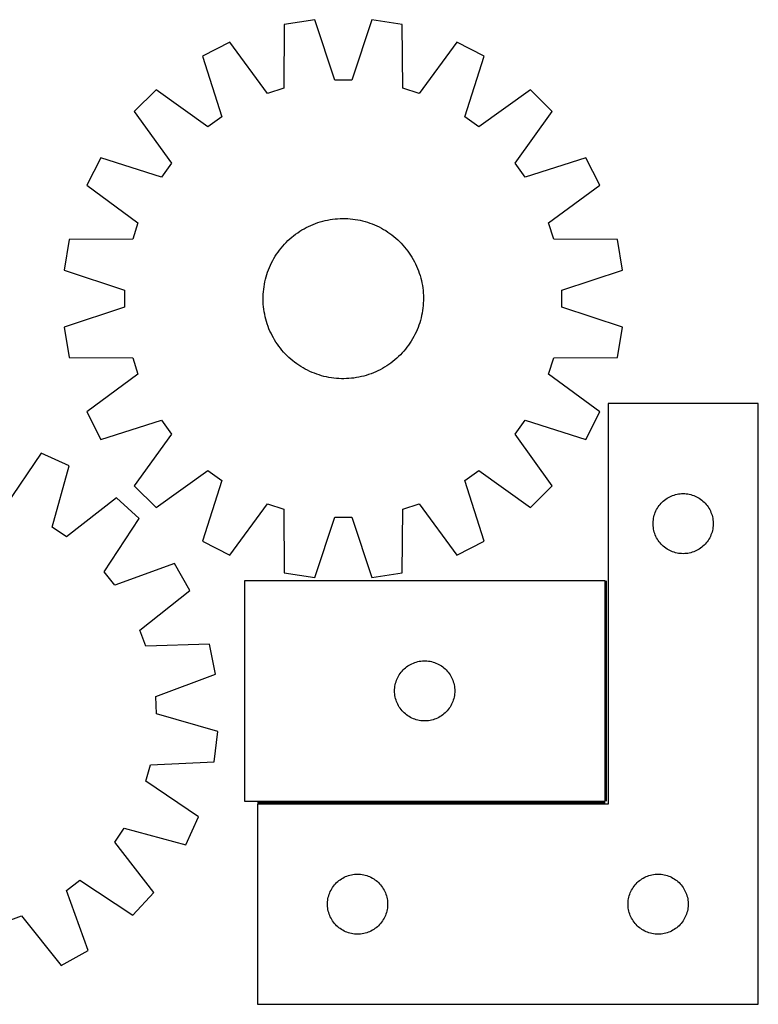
# Model space of a CAD drawing. Header units: millimetres. Extents: x 7 to 1493, y 7 to 498.
# Tile 4 of 4: x 1125 to 1493, y 7 to 498. Entities that reach past the tile are written whole.
import ezdxf

# ---------------------------------------------------------------- set-up
doc = ezdxf.new("R2010")
doc.units = ezdxf.units.MM
doc.layers.add('COMMON', color=5, linetype='CONTINUOUS', true_color=0x0000ff)
doc.layers.add('CUT', color=7, linetype='CONTINUOUS', true_color=0x000000)

msp = doc.modelspace()

# ---------------------------------------------------------------- linework, layer by layer
at = {"layer": 'COMMON'}
for p, q in [((1417.563295, 108.025911), (1417.563295, 218.025911)), ((1243.313295, 107.27591), (1416.813294, 107.27591))]:
    msp.add_line(p, q, dxfattribs=at)
at = {"layer": 'CUT'}
for p, q in [((1271.922669, 498.16976), (1256.72605, 495.762829)), ((1281.904965, 468.014686), (1271.922669, 498.16976)), ((1300.461517, 498.169802), (1290.479309, 468.014698)), ((1315.658143, 495.762915), (1300.461517, 498.169802)), ((1256.72605, 495.762829), (1256.550846, 463.99895)), ((1315.83344, 463.999036), (1315.658143, 495.762915)), ((1229.584006, 486.943801), (1215.874945, 479.95866)), ((1248.396164, 461.34932), (1229.584006, 486.943801)), ((1342.800213, 486.943966), (1323.988129, 461.34943)), ((1356.509294, 479.958865), (1342.800213, 486.943966)), ((1215.874945, 479.95866), (1225.523894, 449.695274)), ((1346.860433, 449.695451), (1356.509294, 479.958865)), ((1290.479309, 468.014698), (1281.904965, 468.014686)), ((1192.786557, 463.183913), (1181.906992, 452.304316)), ((1218.587112, 444.655391), (1192.786557, 463.183913)), ((1256.550846, 463.99895), (1248.396164, 461.34932)), ((1323.988129, 461.34943), (1315.83344, 463.999036)), ((1379.597731, 463.184185), (1353.79723, 444.655589)), ((1390.477328, 452.304621), (1379.597731, 463.184185)), ((1181.906992, 452.304316), (1200.435589, 426.503815)), ((1225.523894, 449.695274), (1218.587112, 444.655391)), ((1353.79723, 444.655589), (1346.860433, 449.695451)), ((1371.948806, 426.504065), (1390.477328, 452.304621)), ((1165.132312, 429.215879), (1158.147211, 415.506798)), ((1195.395726, 419.567018), (1165.132312, 429.215879)), ((1407.252075, 429.216232), (1376.988689, 419.567283)), ((1414.237216, 415.507171), (1407.252075, 429.216232)), ((1200.435589, 426.503815), (1195.395726, 419.567018)), ((1376.988689, 419.567283), (1371.948806, 426.504065)), ((1158.147211, 415.506798), (1183.741747, 396.694714)), ((1388.642735, 396.695013), (1414.237216, 415.507171)), ((1278.388626, 398.130281), (1279.624765, 398.356042)), ((1279.624765, 398.356042), (1280.867385, 398.542863)), ((1280.867385, 398.542863), (1282.11526, 398.690561)), ((1282.11526, 398.690561), (1283.367159, 398.798989)), ((1283.367159, 398.798989), (1284.621845, 398.86804)), ((1284.621845, 398.86804), (1285.878082, 398.897647)), ((1285.878082, 398.897647), (1287.134628, 398.88778)), ((1287.134628, 398.88778), (1288.390245, 398.838448)), ((1288.390245, 398.838448), (1289.643693, 398.749701)), ((1289.643693, 398.749701), (1290.893734, 398.621626)), ((1290.893734, 398.621626), (1292.139136, 398.45435)), ((1292.139136, 398.45435), (1293.378669, 398.248037)), ((1293.378669, 398.248037), (1294.61111, 398.002891)), ((1183.741747, 396.694714), (1181.092141, 388.540025)), ((1265.56081, 393.167552), (1266.647396, 393.798693)), ((1266.647396, 393.798693), (1267.753269, 394.395392)), ((1267.753269, 394.395392), (1268.87734, 394.957061)), ((1268.87734, 394.957061), (1270.018499, 395.483144)), ((1270.018499, 395.483144), (1271.175619, 395.973123)), ((1271.175619, 395.973123), (1272.347559, 396.426514)), ((1272.347559, 396.426514), (1273.533162, 396.84287)), ((1273.533162, 396.84287), (1274.731258, 397.22178)), ((1274.731258, 397.22178), (1275.940665, 397.56287)), ((1275.940665, 397.56287), (1277.160189, 397.865803)), ((1277.160189, 397.865803), (1278.388626, 398.130281)), ((1294.61111, 398.002891), (1295.835242, 397.719154)), ((1295.835242, 397.719154), (1297.049858, 397.397106)), ((1297.049858, 397.397106), (1298.253759, 397.037066)), ((1298.253759, 397.037066), (1299.445757, 396.639387)), ((1299.445757, 396.639387), (1300.624675, 396.204463)), ((1300.624675, 396.204463), (1301.78935, 395.732723)), ((1301.78935, 395.732723), (1302.938633, 395.224632)), ((1302.938633, 395.224632), (1304.071389, 394.680693)), ((1304.071389, 394.680693), (1305.1865, 394.101441)), ((1305.1865, 394.101441), (1306.282867, 393.487448)), ((1306.282867, 393.487448), (1307.359407, 392.839321)), ((1391.292365, 388.540332), (1388.642735, 396.695013)), ((1181.092141, 388.540025), (1149.328262, 388.364728)), ((1258.582204, 387.841632), (1259.504942, 388.694604)), ((1259.504942, 388.694604), (1260.454017, 389.518172)), ((1260.454017, 389.518172), (1261.428492, 390.311522)), ((1261.428492, 390.311522), (1262.427407, 391.073872)), ((1262.427407, 391.073872), (1263.449774, 391.804469)), ((1263.449774, 391.804469), (1264.494586, 392.502592)), ((1264.494586, 392.502592), (1265.56081, 393.167552)), ((1307.359407, 392.839321), (1308.415057, 392.157698)), ((1308.415057, 392.157698), (1309.448776, 391.443253)), ((1309.448776, 391.443253), (1310.459544, 390.696691)), ((1310.459544, 390.696691), (1311.446363, 389.918748)), ((1311.446363, 389.918748), (1312.408259, 389.110192)), ((1312.408259, 389.110192), (1313.344283, 388.271821)), ((1423.056244, 388.365127), (1391.292365, 388.540332)), ((1149.328262, 388.364728), (1146.921375, 373.168102)), ((1254.394487, 383.166129), (1255.17243, 384.152948)), ((1255.17243, 384.152948), (1255.980985, 385.114844)), ((1255.980985, 385.114844), (1256.819356, 386.050868)), ((1256.819356, 386.050868), (1257.686714, 386.960097)), ((1257.686714, 386.960097), (1258.582204, 387.841632)), ((1313.344283, 388.271821), (1314.253512, 387.404463)), ((1314.253512, 387.404463), (1315.135047, 386.508973)), ((1315.135047, 386.508973), (1315.988019, 385.586235)), ((1315.988019, 385.586235), (1316.811587, 384.63716)), ((1316.811587, 384.63716), (1317.604937, 383.662685)), ((1317.604937, 383.662685), (1318.367287, 382.663771)), ((1425.463175, 373.168508), (1423.056244, 388.365127)), ((1250.989737, 377.893085), (1251.603729, 378.989452)), ((1251.603729, 378.989452), (1252.251857, 380.065992)), ((1252.251857, 380.065992), (1252.933479, 381.121642)), ((1252.933479, 381.121642), (1253.647924, 382.155361)), ((1253.647924, 382.155361), (1254.394487, 383.166129)), ((1318.367287, 382.663771), (1319.097884, 381.641403)), ((1319.097884, 381.641403), (1319.796007, 380.596592)), ((1319.796007, 380.596592), (1320.460967, 379.530367)), ((1320.460967, 379.530367), (1321.092108, 378.443782)), ((1248.886714, 373.33126), (1249.358454, 374.495935)), ((1249.358454, 374.495935), (1249.866545, 375.645218)), ((1249.866545, 375.645218), (1250.410484, 376.777974)), ((1250.410484, 376.777974), (1250.989737, 377.893085)), ((1321.092108, 378.443782), (1321.688807, 377.337908)), ((1321.688807, 377.337908), (1322.250476, 376.213837)), ((1322.250476, 376.213837), (1322.776559, 375.072678)), ((1322.776559, 375.072678), (1323.266538, 373.915558)), ((1323.266538, 373.915558), (1323.719929, 372.743618)), ((1146.921375, 373.168102), (1177.076479, 363.185894)), ((1247.372023, 368.541827), (1247.694071, 369.756443)), ((1247.694071, 369.756443), (1248.054112, 370.960344)), ((1248.054112, 370.960344), (1248.45179, 372.152342)), ((1248.45179, 372.152342), (1248.886714, 373.33126)), ((1323.719929, 372.743618), (1324.136285, 371.558015)), ((1324.136285, 371.558015), (1324.515195, 370.359919)), ((1324.515195, 370.359919), (1324.856285, 369.150512)), ((1324.856285, 369.150512), (1325.159218, 367.930989)), ((1395.308101, 363.186212), (1425.463175, 373.168508)), ((1246.469551, 363.600319), (1246.636828, 364.845721)), ((1246.636828, 364.845721), (1246.843141, 366.085254)), ((1246.843141, 366.085254), (1247.088286, 367.317694)), ((1247.088286, 367.317694), (1247.372023, 368.541827)), ((1325.159218, 367.930989), (1325.423696, 366.702551)), ((1325.423696, 366.702551), (1325.649457, 365.466413)), ((1325.649457, 365.466413), (1325.836278, 364.223792)), ((1325.836278, 364.223792), (1325.983976, 362.975917)), ((1177.076479, 363.185894), (1177.076492, 354.61155)), ((1246.19353, 358.584667), (1246.203398, 359.841213)), ((1246.203398, 359.841213), (1246.252729, 361.09683)), ((1246.252729, 361.09683), (1246.341476, 362.350278)), ((1246.341476, 362.350278), (1246.469551, 363.600319)), ((1325.983976, 362.975917), (1326.092404, 361.724019)), ((1326.092404, 361.724019), (1326.161455, 360.469332)), ((1326.161455, 360.469332), (1326.191062, 359.213095)), ((1326.191062, 359.213095), (1326.181195, 357.956549)), ((1395.308113, 354.611868), (1395.308101, 363.186212)), ((1177.076492, 354.61155), (1146.921417, 344.629254)), ((1246.223137, 357.32843), (1246.19353, 358.584667)), ((1246.292188, 356.073743), (1246.223137, 357.32843)), ((1246.400616, 354.821845), (1246.292188, 356.073743)), ((1246.548314, 353.57397), (1246.400616, 354.821845)), ((1325.915041, 354.197443), (1325.747765, 352.952041)), ((1326.043116, 355.447485), (1325.915041, 354.197443)), ((1326.131863, 356.700932), (1326.043116, 355.447485)), ((1326.181195, 357.956549), (1326.131863, 356.700932)), ((1425.463217, 344.62966), (1395.308113, 354.611868)), ((1246.735135, 352.33135), (1246.548314, 353.57397)), ((1246.960896, 351.095211), (1246.735135, 352.33135)), ((1247.225374, 349.866774), (1246.960896, 351.095211)), ((1247.528307, 348.64725), (1247.225374, 349.866774)), ((1325.012569, 349.255935), (1324.690521, 348.041319)), ((1325.296306, 350.480068), (1325.012569, 349.255935)), ((1325.541452, 351.712509), (1325.296306, 350.480068)), ((1325.747765, 352.952041), (1325.541452, 351.712509)), ((1146.921417, 344.629254), (1149.328348, 329.432635)), ((1247.869397, 347.437843), (1247.528307, 348.64725)), ((1248.248307, 346.239747), (1247.869397, 347.437843)), ((1248.664663, 345.054144), (1248.248307, 346.239747)), ((1249.118054, 343.882204), (1248.664663, 345.054144)), ((1323.497878, 344.466502), (1323.026138, 343.301827)), ((1323.932802, 345.645421), (1323.497878, 344.466502)), ((1324.330481, 346.837418), (1323.932802, 345.645421)), ((1324.690521, 348.041319), (1324.330481, 346.837418)), ((1423.05633, 329.433034), (1425.463217, 344.62966)), ((1249.608033, 342.725084), (1249.118054, 343.882204)), ((1250.134117, 341.583925), (1249.608033, 342.725084)), ((1250.695785, 340.459854), (1250.134117, 341.583925)), ((1251.292484, 339.353981), (1250.695785, 340.459854)), ((1251.923625, 338.267395), (1251.292484, 339.353981)), ((1321.394856, 339.904677), (1320.780863, 338.80831)), ((1321.974108, 341.019788), (1321.394856, 339.904677)), ((1322.518048, 342.152545), (1321.974108, 341.019788)), ((1323.026138, 343.301827), (1322.518048, 342.152545)), ((1252.588586, 337.201171), (1251.923625, 338.267395)), ((1253.286709, 336.156359), (1252.588586, 337.201171)), ((1254.017305, 335.133992), (1253.286709, 336.156359)), ((1254.779655, 334.135077), (1254.017305, 335.133992)), ((1317.990106, 334.631633), (1317.212163, 333.644815)), ((1318.736668, 335.642401), (1317.990106, 334.631633)), ((1319.451113, 336.67612), (1318.736668, 335.642401)), ((1320.132736, 337.731771), (1319.451113, 336.67612)), ((1320.780863, 338.80831), (1320.132736, 337.731771)), ((1149.328348, 329.432635), (1181.092228, 329.257431)), ((1255.573005, 333.160602), (1254.779655, 334.135077)), ((1256.396573, 332.211527), (1255.573005, 333.160602)), ((1257.249545, 331.288789), (1256.396573, 332.211527)), ((1258.131081, 330.393299), (1257.249545, 331.288789)), ((1259.040309, 329.525941), (1258.131081, 330.393299)), ((1259.976333, 328.68757), (1259.040309, 329.525941)), ((1313.802388, 329.95613), (1312.87965, 329.103158)), ((1314.697878, 330.837666), (1313.802388, 329.95613)), ((1315.565236, 331.746894), (1314.697878, 330.837666)), ((1316.403607, 332.682918), (1315.565236, 331.746894)), ((1317.212163, 333.644815), (1316.403607, 332.682918)), ((1391.292451, 329.257737), (1423.05633, 329.433034)), ((1181.092228, 329.257431), (1183.741857, 321.102749)), ((1260.93823, 327.879015), (1259.976333, 328.68757)), ((1261.925048, 327.101072), (1260.93823, 327.879015)), ((1262.935816, 326.354509), (1261.925048, 327.101072)), ((1263.969535, 325.640064), (1262.935816, 326.354509)), ((1265.025186, 324.958442), (1263.969535, 325.640064)), ((1266.101725, 324.310314), (1265.025186, 324.958442)), ((1306.823782, 324.63021), (1305.737197, 323.999069)), ((1307.890007, 325.295171), (1306.823782, 324.63021)), ((1308.934818, 325.993294), (1307.890007, 325.295171)), ((1309.957186, 326.72389), (1308.934818, 325.993294)), ((1310.9561, 327.48624), (1309.957186, 326.72389)), ((1311.930575, 328.27959), (1310.9561, 327.48624)), ((1312.87965, 329.103158), (1311.930575, 328.27959)), ((1388.642845, 321.103048), (1391.292451, 329.257737)), ((1183.741857, 321.102749), (1158.147376, 302.290591)), ((1267.198092, 323.696321), (1266.101725, 324.310314)), ((1268.313204, 323.117069), (1267.198092, 323.696321)), ((1269.44596, 322.57313), (1268.313204, 323.117069)), ((1270.595242, 322.065039), (1269.44596, 322.57313)), ((1271.759917, 321.593299), (1270.595242, 322.065039)), ((1272.938836, 321.158375), (1271.759917, 321.593299)), ((1274.130833, 320.760697), (1272.938836, 321.158375)), ((1275.334734, 320.400656), (1274.130833, 320.760697)), ((1276.54935, 320.078608), (1275.334734, 320.400656)), ((1277.773483, 319.794871), (1276.54935, 320.078608)), ((1279.005924, 319.549725), (1277.773483, 319.794871)), ((1293.995966, 319.667481), (1292.759828, 319.44172)), ((1295.224404, 319.931959), (1293.995966, 319.667481)), ((1296.443927, 320.234892), (1295.224404, 319.931959)), ((1297.653334, 320.575982), (1296.443927, 320.234892)), ((1298.85143, 320.954892), (1297.653334, 320.575982)), ((1300.037033, 321.371248), (1298.85143, 320.954892)), ((1301.208973, 321.824639), (1300.037033, 321.371248)), ((1302.366093, 322.314618), (1301.208973, 321.824639)), ((1303.507252, 322.840702), (1302.366093, 322.314618)), ((1304.631323, 323.40237), (1303.507252, 322.840702)), ((1305.737197, 323.999069), (1304.631323, 323.40237)), ((1414.237381, 302.290964), (1388.642845, 321.103048)), ((1280.245456, 319.343412), (1279.005924, 319.549725)), ((1281.490858, 319.176136), (1280.245456, 319.343412)), ((1282.7409, 319.048061), (1281.490858, 319.176136)), ((1283.994347, 318.959314), (1282.7409, 319.048061)), ((1285.249964, 318.909983), (1283.994347, 318.959314)), ((1286.506511, 318.900115), (1285.249964, 318.909983)), ((1287.762747, 318.929722), (1286.506511, 318.900115)), ((1289.017434, 318.998773), (1287.762747, 318.929722)), ((1290.269332, 319.107201), (1289.017434, 318.998773)), ((1291.517208, 319.254899), (1290.269332, 319.107201)), ((1292.759828, 319.44172), (1291.517208, 319.254899)), ((1493.313295, 306.52591), (1418.313295, 306.52591)), ((1418.313295, 306.52591), (1418.313295, 106.52591)), ((1493.313295, 6.52591), (1493.313295, 306.52591)), ((1158.147376, 302.290591), (1165.132517, 288.58153)), ((1407.25228, 288.581883), (1414.237381, 302.290964)), ((1165.132517, 288.58153), (1195.395903, 298.230479)), ((1195.395903, 298.230479), (1200.435786, 291.293697)), ((1371.949004, 291.293947), (1376.988866, 298.230744)), ((1376.988866, 298.230744), (1407.25228, 288.581883)), ((1200.435786, 291.293697), (1181.907264, 265.493142)), ((1390.4776, 265.493446), (1371.949004, 291.293947)), ((1135.353591, 281.783718), (1117.56081, 255.470381)), ((1149.326328, 275.342198), (1135.353591, 281.783718)), ((1140.872997, 244.723316), (1149.326328, 275.342198)), ((1192.786861, 254.613577), (1218.587362, 273.142174)), ((1218.587362, 273.142174), (1225.524159, 268.102311)), ((1346.860698, 268.102488), (1353.79748, 273.142371)), ((1353.79748, 273.142371), (1379.598036, 254.613849)), ((1181.907264, 265.493142), (1192.786861, 254.613577)), ((1225.524159, 268.102311), (1215.875298, 237.838897)), ((1356.509647, 237.839102), (1346.860698, 268.102488)), ((1379.598036, 254.613849), (1390.4776, 265.493446)), ((1450.522013, 260.561662), (1451.251572, 260.815441)), ((1451.251572, 260.815441), (1451.993228, 261.031326)), ((1451.993228, 261.031326), (1452.745014, 261.208745)), ((1452.745014, 261.208745), (1453.504936, 261.347228)), ((1453.504936, 261.347228), (1454.27098, 261.446408)), ((1454.27098, 261.446408), (1455.041113, 261.506021)), ((1455.041113, 261.506021), (1455.813295, 261.52591)), ((1455.813295, 261.52591), (1456.585476, 261.506021)), ((1456.585476, 261.506021), (1457.35561, 261.446408)), ((1457.35561, 261.446408), (1458.121653, 261.347228)), ((1458.121653, 261.347228), (1458.881576, 261.208745)), ((1458.881576, 261.208745), (1459.633362, 261.031326)), ((1459.633362, 261.031326), (1460.375017, 260.815441)), ((1460.375017, 260.815441), (1461.104576, 260.561662)), ((1173.055512, 259.486864), (1148.002304, 239.959666)), ((1184.353836, 249.042802), (1173.055512, 259.486864)), ((1229.58438, 230.853796), (1248.396463, 256.448332)), ((1248.396463, 256.448332), (1256.551152, 253.798726)), ((1315.833747, 253.798813), (1323.988428, 256.448442)), ((1323.988428, 256.448442), (1342.800586, 230.853961)), ((1443.815706, 255.529124), (1444.295088, 256.134808)), ((1444.295088, 256.134808), (1444.805014, 256.71501)), ((1444.805014, 256.71501), (1445.344132, 257.268193)), ((1445.344132, 257.268193), (1445.911013, 257.792889)), ((1445.911013, 257.792889), (1446.504152, 258.287707)), ((1446.504152, 258.287707), (1447.121978, 258.751335)), ((1447.121978, 258.751335), (1447.762852, 259.182543)), ((1447.762852, 259.182543), (1448.425074, 259.580188)), ((1448.425074, 259.580188), (1449.106888, 259.943216)), ((1449.106888, 259.943216), (1449.806486, 260.270663)), ((1449.806486, 260.270663), (1450.522013, 260.561662)), ((1461.104576, 260.561662), (1461.820103, 260.270663)), ((1461.820103, 260.270663), (1462.519702, 259.943216)), ((1462.519702, 259.943216), (1463.201516, 259.580188)), ((1463.201516, 259.580188), (1463.863738, 259.182543)), ((1463.863738, 259.182543), (1464.504611, 258.751335)), ((1464.504611, 258.751335), (1465.122437, 258.287707)), ((1465.122437, 258.287707), (1465.715577, 257.792889)), ((1465.715577, 257.792889), (1466.282457, 257.268193)), ((1466.282457, 257.268193), (1466.821575, 256.71501)), ((1466.821575, 256.71501), (1467.331501, 256.134808)), ((1467.331501, 256.134808), (1467.810883, 255.529124)), ((1256.551152, 253.798726), (1256.726449, 222.034847)), ((1315.658542, 222.034933), (1315.833747, 253.798813)), ((1441.411047, 250.718194), (1441.645956, 251.454046)), ((1441.645956, 251.454046), (1441.918435, 252.176828)), ((1441.918435, 252.176828), (1442.227761, 252.884626)), ((1442.227761, 252.884626), (1442.573113, 253.575561)), ((1442.573113, 253.575561), (1442.953575, 254.247802)), ((1442.953575, 254.247802), (1443.36814, 254.899566)), ((1443.36814, 254.899566), (1443.815706, 255.529124)), ((1467.810883, 255.529124), (1468.25845, 254.899566)), ((1468.25845, 254.899566), (1468.673014, 254.247802)), ((1468.673014, 254.247802), (1469.053477, 253.575561)), ((1469.053477, 253.575561), (1469.398829, 252.884626)), ((1469.398829, 252.884626), (1469.708154, 252.176828)), ((1469.708154, 252.176828), (1469.980633, 251.454046)), ((1469.980633, 251.454046), (1470.215543, 250.718194)), ((1166.852486, 222.534737), (1184.353836, 249.042802)), ((1271.923075, 219.62796), (1281.905283, 249.783064)), ((1281.905283, 249.783064), (1290.479627, 249.783077)), ((1290.479627, 249.783077), (1300.461923, 219.628002)), ((1440.818268, 246.912129), (1440.858032, 247.683542)), ((1440.818268, 246.139691), (1440.818268, 246.912129)), ((1440.858032, 245.368278), (1440.818268, 246.139691)), ((1440.858032, 247.683542), (1440.937455, 248.451885)), ((1440.937455, 248.451885), (1441.056325, 249.215121)), ((1441.056325, 249.215121), (1441.214329, 249.971226)), ((1441.214329, 249.971226), (1441.411047, 250.718194)), ((1470.215543, 250.718194), (1470.41226, 249.971226)), ((1470.41226, 249.971226), (1470.570264, 249.215121)), ((1470.570264, 249.215121), (1470.689135, 248.451885)), ((1470.689135, 248.451885), (1470.768558, 247.683542)), ((1470.768558, 247.683542), (1470.808322, 246.912129)), ((1470.808322, 246.139691), (1470.768558, 245.368278)), ((1470.808322, 246.912129), (1470.808322, 246.139691)), ((1148.002304, 239.959666), (1140.872997, 244.723316)), ((1440.937455, 244.599935), (1440.858032, 245.368278)), ((1441.056325, 243.836698), (1440.937455, 244.599935)), ((1441.214329, 243.080594), (1441.056325, 243.836698)), ((1441.411047, 242.333625), (1441.214329, 243.080594)), ((1441.645956, 241.597774), (1441.411047, 242.333625)), ((1441.918435, 240.874991), (1441.645956, 241.597774)), ((1469.980633, 241.597774), (1469.708154, 240.874991)), ((1470.215543, 242.333625), (1469.980633, 241.597774)), ((1470.41226, 243.080594), (1470.215543, 242.333625)), ((1470.570264, 243.836698), (1470.41226, 243.080594)), ((1470.689135, 244.599935), (1470.570264, 243.836698)), ((1470.768558, 245.368278), (1470.689135, 244.599935)), ((1215.875298, 237.838897), (1229.58438, 230.853796)), ((1342.800586, 230.853961), (1356.509647, 237.839102)), ((1442.227761, 240.167194), (1441.918435, 240.874991)), ((1442.573113, 239.476259), (1442.227761, 240.167194)), ((1442.953575, 238.804018), (1442.573113, 239.476259)), ((1443.36814, 238.152254), (1442.953575, 238.804018)), ((1443.815706, 237.522696), (1443.36814, 238.152254)), ((1444.295088, 236.917012), (1443.815706, 237.522696)), ((1444.805014, 236.33681), (1444.295088, 236.917012)), ((1445.344132, 235.783627), (1444.805014, 236.33681)), ((1466.821575, 236.33681), (1466.282457, 235.783627)), ((1467.331501, 236.917012), (1466.821575, 236.33681)), ((1467.810883, 237.522696), (1467.331501, 236.917012)), ((1468.25845, 238.152254), (1467.810883, 237.522696)), ((1468.673014, 238.804018), (1468.25845, 238.152254)), ((1469.053477, 239.476259), (1468.673014, 238.804018)), ((1469.398829, 240.167194), (1469.053477, 239.476259)), ((1469.708154, 240.874991), (1469.398829, 240.167194)), ((1445.911013, 235.258931), (1445.344132, 235.783627)), ((1446.504152, 234.764113), (1445.911013, 235.258931)), ((1447.121978, 234.300485), (1446.504152, 234.764113)), ((1447.762852, 233.869276), (1447.121978, 234.300485)), ((1448.425074, 233.471631), (1447.762852, 233.869276)), ((1449.106888, 233.108604), (1448.425074, 233.471631)), ((1449.806486, 232.781156), (1449.106888, 233.108604)), ((1450.522013, 232.490158), (1449.806486, 232.781156)), ((1451.251572, 232.236379), (1450.522013, 232.490158)), ((1451.993228, 232.020494), (1451.251572, 232.236379)), ((1452.745014, 231.843075), (1451.993228, 232.020494)), ((1453.504936, 231.704591), (1452.745014, 231.843075)), ((1454.27098, 231.605412), (1453.504936, 231.704591)), ((1455.041113, 231.545798), (1454.27098, 231.605412)), ((1455.813295, 231.52591), (1455.041113, 231.545798)), ((1456.585476, 231.545798), (1455.813295, 231.52591)), ((1457.35561, 231.605412), (1456.585476, 231.545798)), ((1458.121653, 231.704591), (1457.35561, 231.605412)), ((1458.881576, 231.843075), (1458.121653, 231.704591)), ((1459.633362, 232.020494), (1458.881576, 231.843075)), ((1460.375017, 232.236379), (1459.633362, 232.020494)), ((1461.104576, 232.490158), (1460.375017, 232.236379)), ((1461.820103, 232.781156), (1461.104576, 232.490158)), ((1462.519702, 233.108604), (1461.820103, 232.781156)), ((1463.201516, 233.471631), (1462.519702, 233.108604)), ((1463.863738, 233.869276), (1463.201516, 233.471631)), ((1464.504611, 234.300485), (1463.863738, 233.869276)), ((1465.122437, 234.764113), (1464.504611, 234.300485)), ((1465.715577, 235.258931), (1465.122437, 234.764113)), ((1466.282457, 235.783627), (1465.715577, 235.258931)), ((1202.022064, 226.630762), (1172.16081, 215.80116)), ((1209.540015, 213.206494), (1202.022064, 226.630762)), ((1172.16081, 215.80116), (1166.852486, 222.534737)), ((1256.726449, 222.034847), (1271.923075, 219.62796)), ((1300.461923, 219.628002), (1315.658542, 222.034933)), ((1416.813294, 218.025911), (1236.813294, 218.025911)), ((1236.813294, 218.025911), (1236.813294, 108.025911)), ((1416.813294, 108.025911), (1416.813294, 218.025911)), ((1184.7038, 193.404041), (1209.540015, 213.206494)), ((1187.671526, 185.359666), (1184.7038, 193.404041)), ((1219.417797, 186.431595), (1187.671526, 185.359666)), ((1222.419467, 171.341183), (1219.417797, 186.431595)), ((1321.162375, 176.92077), (1321.885158, 177.193249)), ((1321.885158, 177.193249), (1322.621009, 177.428159)), ((1322.621009, 177.428159), (1323.367978, 177.624876)), ((1323.367978, 177.624876), (1324.124082, 177.78288)), ((1324.124082, 177.78288), (1324.887318, 177.901751)), ((1324.887318, 177.901751), (1325.655662, 177.981174)), ((1325.655662, 177.981174), (1326.427075, 178.020938)), ((1326.427075, 178.020938), (1327.199512, 178.020938)), ((1327.199512, 178.020938), (1327.970926, 177.981174)), ((1327.970926, 177.981174), (1328.739269, 177.901751)), ((1328.739269, 177.901751), (1329.502505, 177.78288)), ((1329.502505, 177.78288), (1330.25861, 177.624876)), ((1330.25861, 177.624876), (1331.005578, 177.428159)), ((1331.005578, 177.428159), (1331.741429, 177.193249)), ((1331.741429, 177.193249), (1332.464212, 176.92077)), ((1314.587869, 171.717227), (1315.051497, 172.335053)), ((1315.051497, 172.335053), (1315.546315, 172.928193)), ((1315.546315, 172.928193), (1316.071011, 173.495073)), ((1316.071011, 173.495073), (1316.624194, 174.034191)), ((1316.624194, 174.034191), (1317.204396, 174.544118)), ((1317.204396, 174.544118), (1317.810079, 175.0235)), ((1317.810079, 175.0235), (1318.439638, 175.471066)), ((1318.439638, 175.471066), (1319.091402, 175.88563)), ((1319.091402, 175.88563), (1319.763643, 176.266093)), ((1319.763643, 176.266093), (1320.454578, 176.611445)), ((1320.454578, 176.611445), (1321.162375, 176.92077)), ((1332.464212, 176.92077), (1333.17201, 176.611445)), ((1333.17201, 176.611445), (1333.862945, 176.266093)), ((1333.862945, 176.266093), (1334.535186, 175.88563)), ((1334.535186, 175.88563), (1335.18695, 175.471066)), ((1335.18695, 175.471066), (1335.816508, 175.0235)), ((1335.816508, 175.0235), (1336.422191, 174.544118)), ((1336.422191, 174.544118), (1337.002394, 174.034191)), ((1337.002394, 174.034191), (1337.555577, 173.495073)), ((1337.555577, 173.495073), (1338.080273, 172.928193)), ((1338.080273, 172.928193), (1338.575091, 172.335053)), ((1338.575091, 172.335053), (1339.038719, 171.717227)), ((1192.679528, 160.182744), (1222.419467, 171.341183)), ((1312.307878, 166.845978), (1312.523763, 167.587633)), ((1312.523763, 167.587633), (1312.777541, 168.317192)), ((1312.777541, 168.317192), (1313.06854, 169.032719)), ((1313.06854, 169.032719), (1313.395987, 169.732318)), ((1313.395987, 169.732318), (1313.759015, 170.414132)), ((1313.759015, 170.414132), (1314.15666, 171.076354)), ((1314.15666, 171.076354), (1314.587869, 171.717227)), ((1339.038719, 171.717227), (1339.469927, 171.076354)), ((1339.469927, 171.076354), (1339.867572, 170.414132)), ((1339.867572, 170.414132), (1340.2306, 169.732318)), ((1340.2306, 169.732318), (1340.558047, 169.032719)), ((1340.558047, 169.032719), (1340.849046, 168.317192)), ((1340.849046, 168.317192), (1341.102824, 167.587633)), ((1341.102824, 167.587633), (1341.31871, 166.845978)), ((1311.813294, 163.025911), (1311.833182, 163.798092)), ((1311.833182, 162.25373), (1311.813294, 163.025911)), ((1311.833182, 163.798092), (1311.892796, 164.568226)), ((1311.892796, 161.483596), (1311.833182, 162.25373)), ((1311.892796, 164.568226), (1311.991975, 165.334269)), ((1311.991975, 165.334269), (1312.130458, 166.094192)), ((1312.130458, 166.094192), (1312.307878, 166.845978)), ((1341.31871, 166.845978), (1341.496129, 166.094192)), ((1341.496129, 166.094192), (1341.634612, 165.334269)), ((1341.634612, 165.334269), (1341.733792, 164.568226)), ((1341.733792, 164.568226), (1341.793405, 163.798092)), ((1341.793405, 162.25373), (1341.733792, 161.483596)), ((1341.793405, 163.798092), (1341.813294, 163.025911)), ((1341.813294, 163.025911), (1341.793405, 162.25373)), ((1193.016155, 151.615011), (1192.679528, 160.182744)), ((1311.991975, 160.717552), (1311.892796, 161.483596)), ((1312.130458, 159.95763), (1311.991975, 160.717552)), ((1312.307878, 159.205844), (1312.130458, 159.95763)), ((1312.523763, 158.464188), (1312.307878, 159.205844)), ((1312.777541, 157.73463), (1312.523763, 158.464188)), ((1313.06854, 157.019102), (1312.777541, 157.73463)), ((1340.849046, 157.73463), (1340.558047, 157.019102)), ((1341.102824, 158.464188), (1340.849046, 157.73463)), ((1341.31871, 159.205844), (1341.102824, 158.464188)), ((1341.496129, 159.95763), (1341.31871, 159.205844)), ((1341.634612, 160.717552), (1341.496129, 159.95763)), ((1341.733792, 161.483596), (1341.634612, 160.717552)), ((1313.395987, 156.319504), (1313.06854, 157.019102)), ((1313.759015, 155.63769), (1313.395987, 156.319504)), ((1314.15666, 154.975468), (1313.759015, 155.63769)), ((1314.587869, 154.334594), (1314.15666, 154.975468)), ((1315.051497, 153.716769), (1314.587869, 154.334594)), ((1315.546315, 153.123629), (1315.051497, 153.716769)), ((1316.071011, 152.556749), (1315.546315, 153.123629)), ((1316.624194, 152.01763), (1316.071011, 152.556749)), ((1337.555577, 152.556749), (1337.002394, 152.01763)), ((1338.080273, 153.123629), (1337.555577, 152.556749)), ((1338.575091, 153.716769), (1338.080273, 153.123629)), ((1339.038719, 154.334594), (1338.575091, 153.716769)), ((1339.469927, 154.975468), (1339.038719, 154.334594)), ((1339.867572, 155.63769), (1339.469927, 154.975468)), ((1340.2306, 156.319504), (1339.867572, 155.63769)), ((1340.558047, 157.019102), (1340.2306, 156.319504)), ((1223.539897, 142.824338), (1193.016155, 151.615011)), ((1317.204396, 151.507704), (1316.624194, 152.01763)), ((1317.810079, 151.028322), (1317.204396, 151.507704)), ((1318.439638, 150.580756), (1317.810079, 151.028322)), ((1319.091402, 150.166191), (1318.439638, 150.580756)), ((1319.763643, 149.785729), (1319.091402, 150.166191)), ((1320.454578, 149.440377), (1319.763643, 149.785729)), ((1321.162375, 149.131051), (1320.454578, 149.440377)), ((1321.885158, 148.858572), (1321.162375, 149.131051)), ((1322.621009, 148.623663), (1321.885158, 148.858572)), ((1323.367978, 148.426945), (1322.621009, 148.623663)), ((1324.124082, 148.268942), (1323.367978, 148.426945)), ((1324.887318, 148.150071), (1324.124082, 148.268942)), ((1325.655662, 148.070648), (1324.887318, 148.150071)), ((1326.427075, 148.030884), (1325.655662, 148.070648)), ((1327.199512, 148.030884), (1326.427075, 148.030884)), ((1327.970926, 148.070648), (1327.199512, 148.030884)), ((1328.739269, 148.150071), (1327.970926, 148.070648)), ((1329.502505, 148.268942), (1328.739269, 148.150071)), ((1330.25861, 148.426945), (1329.502505, 148.268942)), ((1331.005578, 148.623663), (1330.25861, 148.426945)), ((1331.741429, 148.858572), (1331.005578, 148.623663)), ((1332.464212, 149.131051), (1331.741429, 148.858572)), ((1333.17201, 149.440377), (1332.464212, 149.131051)), ((1333.862945, 149.785729), (1333.17201, 149.440377)), ((1334.535186, 150.166191), (1333.862945, 149.785729)), ((1335.18695, 150.580756), (1334.535186, 150.166191)), ((1335.816508, 151.028322), (1335.18695, 150.580756)), ((1336.422191, 151.507704), (1335.816508, 151.028322)), ((1337.002394, 152.01763), (1336.422191, 151.507704)), ((1221.731461, 127.544937), (1223.539897, 142.824338)), ((1187.671527, 117.870355), (1189.998951, 126.122777)), ((1189.998951, 126.122777), (1221.731461, 127.544937)), ((1213.984864, 100.077573), (1187.671527, 117.870355)), ((1236.813294, 108.025911), (1416.813294, 108.025911)), ((1418.313295, 106.52591), (1243.313295, 106.52591)), ((1243.313295, 106.52591), (1243.313295, 6.52591)), ((1207.543344, 86.104837), (1213.984864, 100.077573)), ((1172.160812, 87.428861), (1176.924462, 94.558167)), ((1176.924462, 94.558167), (1207.543344, 86.104837)), ((1191.68801, 62.375652), (1172.160812, 87.428861)), ((1284.621978, 68.751335), (1285.262852, 69.182543)), ((1285.262852, 69.182543), (1285.925074, 69.580188)), ((1285.925074, 69.580188), (1286.606888, 69.943216)), ((1286.606888, 69.943216), (1287.306486, 70.270663)), ((1287.306486, 70.270663), (1288.022013, 70.561662)), ((1288.022013, 70.561662), (1288.751572, 70.815441)), ((1288.751572, 70.815441), (1289.493228, 71.031326)), ((1289.493228, 71.031326), (1290.245014, 71.208745)), ((1290.245014, 71.208745), (1291.004936, 71.347228)), ((1291.004936, 71.347228), (1291.77098, 71.446408)), ((1291.77098, 71.446408), (1292.541113, 71.506021)), ((1292.541113, 71.506021), (1293.313295, 71.52591)), ((1293.313295, 71.52591), (1294.085476, 71.506021)), ((1294.085476, 71.506021), (1294.85561, 71.446408)), ((1294.85561, 71.446408), (1295.621653, 71.347228)), ((1295.621653, 71.347228), (1296.381576, 71.208745)), ((1296.381576, 71.208745), (1297.133362, 71.031326)), ((1297.133362, 71.031326), (1297.875017, 70.815441)), ((1297.875017, 70.815441), (1298.604576, 70.561662)), ((1298.604576, 70.561662), (1299.320103, 70.270663)), ((1299.320103, 70.270663), (1300.019702, 69.943216)), ((1300.019702, 69.943216), (1300.701516, 69.580188)), ((1300.701516, 69.580188), (1301.363738, 69.182543)), ((1301.363738, 69.182543), (1302.004611, 68.751335)), ((1434.621978, 68.751335), (1435.262852, 69.182543)), ((1435.262852, 69.182543), (1435.925074, 69.580188)), ((1435.925074, 69.580188), (1436.606888, 69.943216)), ((1436.606888, 69.943216), (1437.306486, 70.270663)), ((1437.306486, 70.270663), (1438.022013, 70.561662)), ((1438.022013, 70.561662), (1438.751572, 70.815441)), ((1438.751572, 70.815441), (1439.493228, 71.031326)), ((1439.493228, 71.031326), (1440.245014, 71.208745)), ((1440.245014, 71.208745), (1441.004936, 71.347228)), ((1441.004936, 71.347228), (1441.77098, 71.446408)), ((1441.77098, 71.446408), (1442.541113, 71.506021)), ((1442.541113, 71.506021), (1443.313295, 71.52591)), ((1443.313295, 71.52591), (1444.085476, 71.506021)), ((1444.085476, 71.506021), (1444.85561, 71.446408)), ((1444.85561, 71.446408), (1445.621653, 71.347228)), ((1445.621653, 71.347228), (1446.381576, 71.208745)), ((1446.381576, 71.208745), (1447.133362, 71.031326)), ((1447.133362, 71.031326), (1447.875017, 70.815441)), ((1447.875017, 70.815441), (1448.604576, 70.561662)), ((1448.604576, 70.561662), (1449.320103, 70.270663)), ((1449.320103, 70.270663), (1450.019702, 69.943216)), ((1450.019702, 69.943216), (1450.701516, 69.580188)), ((1450.701516, 69.580188), (1451.363738, 69.182543)), ((1451.363738, 69.182543), (1452.004611, 68.751335)), ((1148.002306, 63.270354), (1154.735883, 68.578679)), ((1154.735883, 68.578679), (1181.243948, 51.077329)), ((1280.073113, 63.575561), (1280.453575, 64.247802)), ((1280.453575, 64.247802), (1280.86814, 64.899566)), ((1280.86814, 64.899566), (1281.315706, 65.529124)), ((1281.315706, 65.529124), (1281.795088, 66.134808)), ((1281.795088, 66.134808), (1282.305014, 66.71501)), ((1282.305014, 66.71501), (1282.844132, 67.268193)), ((1282.844132, 67.268193), (1283.411013, 67.792889)), ((1283.411013, 67.792889), (1284.004152, 68.287707)), ((1284.004152, 68.287707), (1284.621978, 68.751335)), ((1302.004611, 68.751335), (1302.622437, 68.287707)), ((1302.622437, 68.287707), (1303.215577, 67.792889)), ((1303.215577, 67.792889), (1303.782457, 67.268193)), ((1303.782457, 67.268193), (1304.321575, 66.71501)), ((1304.321575, 66.71501), (1304.831501, 66.134808)), ((1304.831501, 66.134808), (1305.310883, 65.529124)), ((1305.310883, 65.529124), (1305.75845, 64.899566)), ((1305.75845, 64.899566), (1306.173014, 64.247802)), ((1306.173014, 64.247802), (1306.553477, 63.575561)), ((1430.073113, 63.575561), (1430.453575, 64.247802)), ((1430.453575, 64.247802), (1430.86814, 64.899566)), ((1430.86814, 64.899566), (1431.315706, 65.529124)), ((1431.315706, 65.529124), (1431.795088, 66.134808)), ((1431.795088, 66.134808), (1432.305014, 66.71501)), ((1432.305014, 66.71501), (1432.844132, 67.268193)), ((1432.844132, 67.268193), (1433.411013, 67.792889)), ((1433.411013, 67.792889), (1434.004152, 68.287707)), ((1434.004152, 68.287707), (1434.621978, 68.751335)), ((1452.004611, 68.751335), (1452.622437, 68.287707)), ((1452.622437, 68.287707), (1453.215577, 67.792889)), ((1453.215577, 67.792889), (1453.782457, 67.268193)), ((1453.782457, 67.268193), (1454.321575, 66.71501)), ((1454.321575, 66.71501), (1454.831501, 66.134808)), ((1454.831501, 66.134808), (1455.310883, 65.529124)), ((1455.310883, 65.529124), (1455.75845, 64.899566)), ((1455.75845, 64.899566), (1456.173014, 64.247802)), ((1456.173014, 64.247802), (1456.553477, 63.575561)), ((1158.831908, 33.409101), (1148.002306, 63.270354)), ((1181.243948, 51.077329), (1191.68801, 62.375652)), ((1278.437455, 58.451885), (1278.556325, 59.215121)), ((1278.556325, 59.215121), (1278.714329, 59.971226)), ((1278.714329, 59.971226), (1278.911047, 60.718194)), ((1278.911047, 60.718194), (1279.145956, 61.454046)), ((1279.145956, 61.454046), (1279.418435, 62.176828)), ((1279.418435, 62.176828), (1279.727761, 62.884626)), ((1279.727761, 62.884626), (1280.073113, 63.575561)), ((1306.553477, 63.575561), (1306.898829, 62.884626)), ((1306.898829, 62.884626), (1307.208154, 62.176828)), ((1307.208154, 62.176828), (1307.480633, 61.454046)), ((1307.480633, 61.454046), (1307.715543, 60.718194)), ((1307.715543, 60.718194), (1307.91226, 59.971226)), ((1307.91226, 59.971226), (1308.070264, 59.215121)), ((1308.070264, 59.215121), (1308.189135, 58.451885)), ((1428.437455, 58.451885), (1428.556325, 59.215121)), ((1428.556325, 59.215121), (1428.714329, 59.971226)), ((1428.714329, 59.971226), (1428.911047, 60.718194)), ((1428.911047, 60.718194), (1429.145956, 61.454046)), ((1429.145956, 61.454046), (1429.418435, 62.176828)), ((1429.418435, 62.176828), (1429.727761, 62.884626)), ((1429.727761, 62.884626), (1430.073113, 63.575561)), ((1456.553477, 63.575561), (1456.898829, 62.884626)), ((1456.898829, 62.884626), (1457.208154, 62.176828)), ((1457.208154, 62.176828), (1457.480633, 61.454046)), ((1457.480633, 61.454046), (1457.715543, 60.718194)), ((1457.715543, 60.718194), (1457.91226, 59.971226)), ((1457.91226, 59.971226), (1458.070264, 59.215121)), ((1458.070264, 59.215121), (1458.189135, 58.451885)), ((1278.318268, 56.912129), (1278.358032, 57.683542)), ((1278.318268, 56.139691), (1278.318268, 56.912129)), ((1278.358032, 55.368278), (1278.318268, 56.139691)), ((1278.358032, 57.683542), (1278.437455, 58.451885)), ((1278.437455, 54.599935), (1278.358032, 55.368278)), ((1278.556325, 53.836698), (1278.437455, 54.599935)), ((1308.189135, 54.599935), (1308.070264, 53.836698)), ((1308.189135, 58.451885), (1308.268558, 57.683542)), ((1308.268558, 55.368278), (1308.189135, 54.599935)), ((1308.268558, 57.683542), (1308.308322, 56.912129)), ((1308.308322, 56.139691), (1308.268558, 55.368278)), ((1308.308322, 56.912129), (1308.308322, 56.139691)), ((1428.318268, 56.912129), (1428.358032, 57.683542)), ((1428.318268, 56.139691), (1428.318268, 56.912129)), ((1428.358032, 55.368278), (1428.318268, 56.139691)), ((1428.358032, 57.683542), (1428.437455, 58.451885)), ((1428.437455, 54.599935), (1428.358032, 55.368278)), ((1428.556325, 53.836698), (1428.437455, 54.599935)), ((1458.189135, 54.599935), (1458.070264, 53.836698)), ((1458.189135, 58.451885), (1458.268558, 57.683542)), ((1458.268558, 55.368278), (1458.189135, 54.599935)), ((1458.268558, 57.683542), (1458.308322, 56.912129)), ((1458.308322, 56.139691), (1458.268558, 55.368278)), ((1458.308322, 56.912129), (1458.308322, 56.139691)), ((1117.560812, 47.759638), (1125.605187, 50.727365)), ((1125.605187, 50.727365), (1145.40764, 25.891149)), ((1278.714329, 53.080594), (1278.556325, 53.836698)), ((1278.911047, 52.333625), (1278.714329, 53.080594)), ((1279.145956, 51.597774), (1278.911047, 52.333625)), ((1279.418435, 50.874991), (1279.145956, 51.597774)), ((1279.727761, 50.167194), (1279.418435, 50.874991)), ((1280.073113, 49.476259), (1279.727761, 50.167194)), ((1280.453575, 48.804018), (1280.073113, 49.476259)), ((1306.553477, 49.476259), (1306.173014, 48.804018)), ((1306.898829, 50.167194), (1306.553477, 49.476259)), ((1307.208154, 50.874991), (1306.898829, 50.167194)), ((1307.480633, 51.597774), (1307.208154, 50.874991)), ((1307.715543, 52.333625), (1307.480633, 51.597774)), ((1307.91226, 53.080594), (1307.715543, 52.333625)), ((1308.070264, 53.836698), (1307.91226, 53.080594)), ((1428.714329, 53.080594), (1428.556325, 53.836698)), ((1428.911047, 52.333625), (1428.714329, 53.080594)), ((1429.145956, 51.597774), (1428.911047, 52.333625)), ((1429.418435, 50.874991), (1429.145956, 51.597774)), ((1429.727761, 50.167194), (1429.418435, 50.874991)), ((1430.073113, 49.476259), (1429.727761, 50.167194)), ((1430.453575, 48.804018), (1430.073113, 49.476259)), ((1456.553477, 49.476259), (1456.173014, 48.804018)), ((1456.898829, 50.167194), (1456.553477, 49.476259)), ((1457.208154, 50.874991), (1456.898829, 50.167194)), ((1457.480633, 51.597774), (1457.208154, 50.874991)), ((1457.715543, 52.333625), (1457.480633, 51.597774)), ((1457.91226, 53.080594), (1457.715543, 52.333625)), ((1458.070264, 53.836698), (1457.91226, 53.080594)), ((1280.86814, 48.152254), (1280.453575, 48.804018)), ((1281.315706, 47.522696), (1280.86814, 48.152254)), ((1281.795088, 46.917012), (1281.315706, 47.522696)), ((1282.305014, 46.33681), (1281.795088, 46.917012)), ((1282.844132, 45.783627), (1282.305014, 46.33681)), ((1283.411013, 45.258931), (1282.844132, 45.783627)), ((1284.004152, 44.764113), (1283.411013, 45.258931)), ((1284.621978, 44.300485), (1284.004152, 44.764113)), ((1285.262852, 43.869276), (1284.621978, 44.300485)), ((1302.004611, 44.300485), (1301.363738, 43.869276)), ((1302.622437, 44.764113), (1302.004611, 44.300485)), ((1303.215577, 45.258931), (1302.622437, 44.764113)), ((1303.782457, 45.783627), (1303.215577, 45.258931)), ((1304.321575, 46.33681), (1303.782457, 45.783627)), ((1304.831501, 46.917012), (1304.321575, 46.33681)), ((1305.310883, 47.522696), (1304.831501, 46.917012)), ((1305.75845, 48.152254), (1305.310883, 47.522696)), ((1306.173014, 48.804018), (1305.75845, 48.152254)), ((1430.86814, 48.152254), (1430.453575, 48.804018)), ((1431.315706, 47.522696), (1430.86814, 48.152254)), ((1431.795088, 46.917012), (1431.315706, 47.522696)), ((1432.305014, 46.33681), (1431.795088, 46.917012)), ((1432.844132, 45.783627), (1432.305014, 46.33681)), ((1433.411013, 45.258931), (1432.844132, 45.783627)), ((1434.004152, 44.764113), (1433.411013, 45.258931)), ((1434.621978, 44.300485), (1434.004152, 44.764113)), ((1435.262852, 43.869276), (1434.621978, 44.300485)), ((1452.004611, 44.300485), (1451.363738, 43.869276)), ((1452.622437, 44.764113), (1452.004611, 44.300485)), ((1453.215577, 45.258931), (1452.622437, 44.764113)), ((1453.782457, 45.783627), (1453.215577, 45.258931)), ((1454.321575, 46.33681), (1453.782457, 45.783627)), ((1454.831501, 46.917012), (1454.321575, 46.33681)), ((1455.310883, 47.522696), (1454.831501, 46.917012)), ((1455.75845, 48.152254), (1455.310883, 47.522696)), ((1456.173014, 48.804018), (1455.75845, 48.152254)), ((1285.925074, 43.471631), (1285.262852, 43.869276)), ((1286.606888, 43.108604), (1285.925074, 43.471631)), ((1287.306486, 42.781156), (1286.606888, 43.108604)), ((1288.022013, 42.490158), (1287.306486, 42.781156)), ((1288.751572, 42.236379), (1288.022013, 42.490158)), ((1289.493228, 42.020494), (1288.751572, 42.236379)), ((1290.245014, 41.843075), (1289.493228, 42.020494)), ((1291.004936, 41.704591), (1290.245014, 41.843075)), ((1291.77098, 41.605412), (1291.004936, 41.704591)), ((1292.541113, 41.545798), (1291.77098, 41.605412)), ((1293.313295, 41.52591), (1292.541113, 41.545798)), ((1294.085476, 41.545798), (1293.313295, 41.52591)), ((1294.85561, 41.605412), (1294.085476, 41.545798)), ((1295.621653, 41.704591), (1294.85561, 41.605412)), ((1296.381576, 41.843075), (1295.621653, 41.704591)), ((1297.133362, 42.020494), (1296.381576, 41.843075)), ((1297.875017, 42.236379), (1297.133362, 42.020494)), ((1298.604576, 42.490158), (1297.875017, 42.236379)), ((1299.320103, 42.781156), (1298.604576, 42.490158)), ((1300.019702, 43.108604), (1299.320103, 42.781156)), ((1300.701516, 43.471631), (1300.019702, 43.108604)), ((1301.363738, 43.869276), (1300.701516, 43.471631)), ((1435.925074, 43.471631), (1435.262852, 43.869276)), ((1436.606888, 43.108604), (1435.925074, 43.471631)), ((1437.306486, 42.781156), (1436.606888, 43.108604)), ((1438.022013, 42.490158), (1437.306486, 42.781156)), ((1438.751572, 42.236379), (1438.022013, 42.490158)), ((1439.493228, 42.020494), (1438.751572, 42.236379)), ((1440.245014, 41.843075), (1439.493228, 42.020494)), ((1441.004936, 41.704591), (1440.245014, 41.843075)), ((1441.77098, 41.605412), (1441.004936, 41.704591)), ((1442.541113, 41.545798), (1441.77098, 41.605412)), ((1443.313295, 41.52591), (1442.541113, 41.545798)), ((1444.085476, 41.545798), (1443.313295, 41.52591)), ((1444.85561, 41.605412), (1444.085476, 41.545798)), ((1445.621653, 41.704591), (1444.85561, 41.605412)), ((1446.381576, 41.843075), (1445.621653, 41.704591)), ((1447.133362, 42.020494), (1446.381576, 41.843075)), ((1447.875017, 42.236379), (1447.133362, 42.020494)), ((1448.604576, 42.490158), (1447.875017, 42.236379)), ((1449.320103, 42.781156), (1448.604576, 42.490158)), ((1450.019702, 43.108604), (1449.320103, 42.781156)), ((1450.701516, 43.471631), (1450.019702, 43.108604)), ((1451.363738, 43.869276), (1450.701516, 43.471631)), ((1145.40764, 25.891149), (1158.831908, 33.409101)), ((1243.313295, 6.52591), (1493.313295, 6.52591))]:
    msp.add_line(p, q, dxfattribs=at)

doc.saveas('drawing.dxf')
